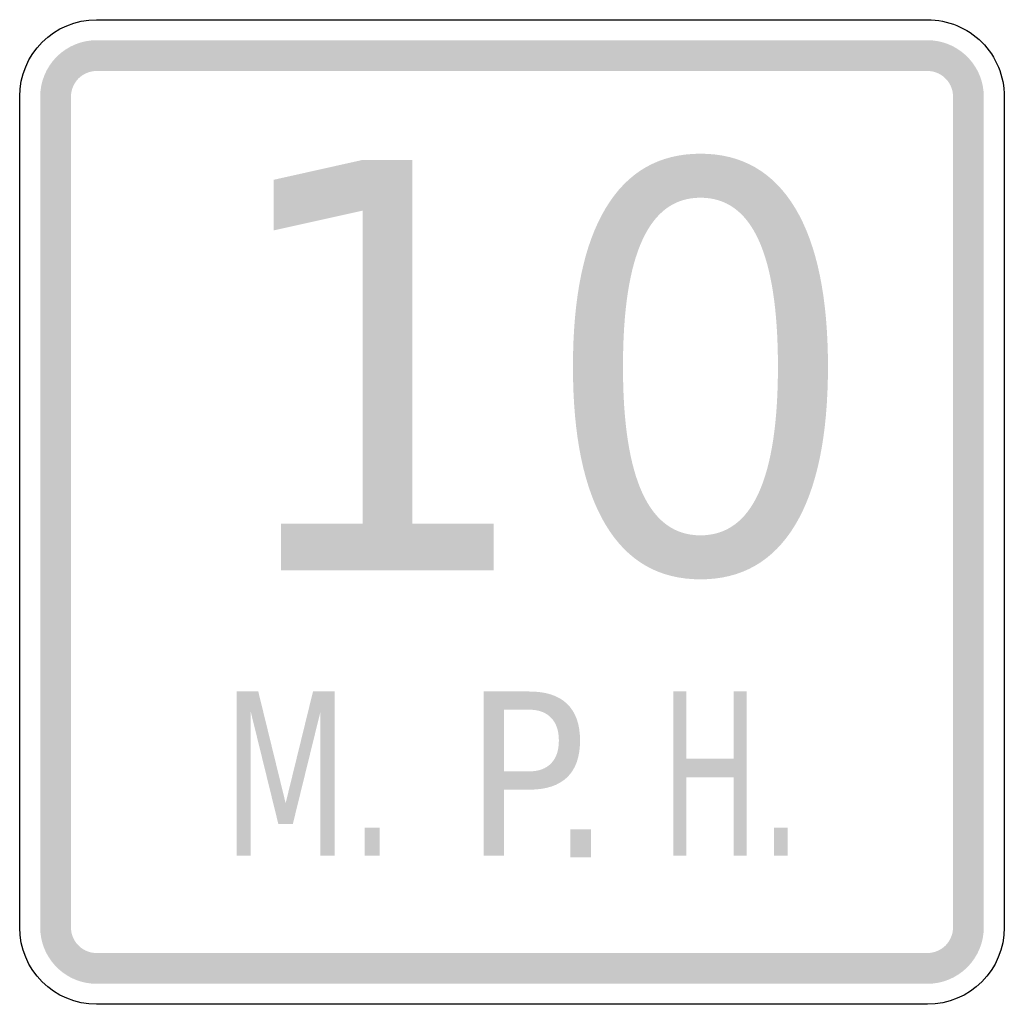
# Model space of a CAD drawing. Header units: inches. Extents: x -0.5 to 0.5, y -0.5 to 0.5.
import ezdxf

# ---------------------------------------------------------------- set-up
doc = ezdxf.new("R2010")
doc.units = ezdxf.units.IN
doc.header["$MEASUREMENT"] = 0

msp = doc.modelspace()

# ---------------------------------------------------------------- hatches: boundary and pattern name
for points in [[(-0.4219, 0.4792), (-0.4275, 0.4789), (-0.4331, 0.4781), (-0.4385, 0.4767), (-0.4438, 0.4748), (-0.4489, 0.4724), (-0.4537, 0.4695), (-0.4582, 0.4662), (-0.4624, 0.4624), (-0.4662, 0.4582), (-0.4695, 0.4537), (-0.4724, 0.4489), (-0.4748, 0.4438), (-0.4767, 0.4385), (-0.4781, 0.4331), (-0.4789, 0.4275), (-0.4792, 0.4219), (-0.4479, 0.4219), (-0.4478, 0.4244), (-0.4474, 0.427), (-0.4468, 0.4294), (-0.4459, 0.4318), (-0.4448, 0.4342), (-0.4435, 0.4363), (-0.442, 0.4384), (-0.4403, 0.4403), (-0.4384, 0.442), (-0.4363, 0.4435), (-0.4342, 0.4448), (-0.4318, 0.4459), (-0.4294, 0.4468), (-0.427, 0.4474), (-0.4244, 0.4478), (-0.4219, 0.4479), (-0.4219, 0.4792)], [(-0.4219, 0.4479), (0.4219, 0.4479), (0.4219, 0.4792), (-0.4219, 0.4792), (-0.4219, 0.4479)], [(0.4792, 0.4219), (0.4789, 0.4272), (0.4782, 0.4324), (0.477, 0.4376), (0.4753, 0.4426), (0.4732, 0.4474), (0.4706, 0.452), (0.4676, 0.4564), (0.4642, 0.4605), (0.4605, 0.4642), (0.4564, 0.4676), (0.452, 0.4706), (0.4474, 0.4732), (0.4426, 0.4753), (0.4376, 0.477), (0.4324, 0.4782), (0.4272, 0.4789), (0.4219, 0.4792), (0.4219, 0.4479), (0.4243, 0.4478), (0.4267, 0.4475), (0.429, 0.4469), (0.4313, 0.4462), (0.4335, 0.4452), (0.4356, 0.444), (0.4376, 0.4427), (0.4394, 0.4411), (0.4411, 0.4394), (0.4427, 0.4376), (0.444, 0.4356), (0.4452, 0.4335), (0.4462, 0.4313), (0.4469, 0.429), (0.4475, 0.4267), (0.4478, 0.4243), (0.4479, 0.4219), (0.4792, 0.4219)], [(-0.4479, -0.4219), (-0.4479, 0.4219), (-0.4792, 0.4219), (-0.4792, -0.4219), (-0.4479, -0.4219)], [(0.4479, 0.4219), (0.4479, -0.4219), (0.4792, -0.4219), (0.4792, 0.4219), (0.4479, 0.4219)], [(-0.2345, -0.0118), (-0.1516, -0.0118), (-0.1516, 0.3061), (-0.242, 0.286), (-0.242, 0.3374), (-0.1521, 0.3575), (-0.1013, 0.3575), (-0.1013, -0.0118), (-0.0185, -0.0118), (-0.0185, -0.0592), (-0.2345, -0.0592), (-0.2345, -0.0118)], [(-0.2796, -0.1823), (-0.2577, -0.1823), (-0.2299, -0.2957), (-0.2021, -0.1823), (-0.1802, -0.1823), (-0.1802, -0.349), (-0.1945, -0.349), (-0.1945, -0.2026), (-0.2226, -0.3169), (-0.2373, -0.3169), (-0.2654, -0.2026), (-0.2654, -0.349), (-0.2796, -0.349), (-0.2796, -0.1823)], [(0.1639, -0.1823), (0.1772, -0.1823), (0.1772, -0.2506), (0.2252, -0.2506), (0.2252, -0.1823), (0.2385, -0.1823), (0.2385, -0.349), (0.2252, -0.349), (0.2252, -0.2696), (0.1772, -0.2696), (0.1772, -0.349), (0.1639, -0.349), (0.1639, -0.1823)], [(-0.1496, -0.3206), (-0.1343, -0.3206), (-0.1343, -0.349), (-0.1496, -0.349), (-0.1496, -0.3206)], [(0.0591, -0.3224), (0.0803, -0.3224), (0.0803, -0.3508), (0.0591, -0.3508), (0.0591, -0.3224)], [(0.266, -0.3206), (0.2799, -0.3206), (0.2799, -0.349), (0.266, -0.349), (0.266, -0.3206)], [(-0.4792, -0.4219), (-0.4789, -0.4272), (-0.4782, -0.4324), (-0.477, -0.4376), (-0.4753, -0.4426), (-0.4732, -0.4474), (-0.4706, -0.452), (-0.4676, -0.4564), (-0.4642, -0.4605), (-0.4605, -0.4642), (-0.4564, -0.4676), (-0.452, -0.4706), (-0.4474, -0.4732), (-0.4426, -0.4753), (-0.4376, -0.477), (-0.4324, -0.4782), (-0.4272, -0.4789), (-0.4219, -0.4792), (-0.4219, -0.4479), (-0.4243, -0.4478), (-0.4267, -0.4475), (-0.429, -0.4469), (-0.4313, -0.4462), (-0.4335, -0.4452), (-0.4356, -0.444), (-0.4376, -0.4427), (-0.4394, -0.4411), (-0.4411, -0.4394), (-0.4427, -0.4376), (-0.444, -0.4356), (-0.4452, -0.4335), (-0.4462, -0.4313), (-0.4469, -0.429), (-0.4475, -0.4267), (-0.4478, -0.4243), (-0.4479, -0.4219), (-0.4792, -0.4219)], [(0.4219, -0.4792), (0.4275, -0.4789), (0.4331, -0.4781), (0.4385, -0.4767), (0.4438, -0.4748), (0.4489, -0.4724), (0.4537, -0.4695), (0.4582, -0.4662), (0.4624, -0.4624), (0.4662, -0.4582), (0.4695, -0.4537), (0.4724, -0.4489), (0.4748, -0.4438), (0.4767, -0.4385), (0.4781, -0.4331), (0.4789, -0.4275), (0.4792, -0.4219), (0.4479, -0.4219), (0.4478, -0.4244), (0.4474, -0.427), (0.4468, -0.4294), (0.4459, -0.4318), (0.4448, -0.4342), (0.4435, -0.4363), (0.442, -0.4384), (0.4403, -0.4403), (0.4384, -0.442), (0.4363, -0.4435), (0.4341, -0.4448), (0.4318, -0.4459), (0.4294, -0.4468), (0.427, -0.4474), (0.4244, -0.4478), (0.4219, -0.4479), (0.4219, -0.4792)], [(0.4219, -0.4479), (-0.4219, -0.4479), (-0.4219, -0.4792), (0.4219, -0.4792), (0.4219, -0.4479)]]:
    msp.add_hatch(color=7).paths.add_polyline_path(points)
h = msp.add_hatch(color=7)
edge = h.paths.add_edge_path()
edge.add_spline(control_points=[(0.1914, 0.3639), (0.2334, 0.3639), (0.2655, 0.3454), (0.2877, 0.3085), (0.3098, 0.2716), (0.3209, 0.2179), (0.3209, 0.1476), (0.3209, 0.0775), (0.3098, 0.0239), (0.2877, -0.013), (0.2655, -0.0499), (0.2334, -0.0684), (0.1914, -0.0684), (0.1493, -0.0684), (0.1172, -0.0499), (0.0951, -0.013), (0.0729, 0.0239), (0.0619, 0.0775), (0.0619, 0.1476), (0.0619, 0.2179), (0.0729, 0.2716), (0.0951, 0.3085), (0.1172, 0.3454), (0.1493, 0.3639), (0.1914, 0.3639)], knot_values=[0, 0, 0, 0, 1, 1, 1, 2, 2, 2, 3, 3, 3, 4, 4, 4, 5, 5, 5, 6, 6, 6, 7, 7, 7, 8, 8, 8, 8], degree=3, periodic=0)
edge = h.paths.add_edge_path(flags=0)
edge.add_spline(control_points=[(0.1914, 0.3192), (0.1653, 0.3192), (0.1457, 0.305), (0.1325, 0.2764), (0.1193, 0.2479), (0.1127, 0.2049), (0.1127, 0.1476), (0.1127, 0.0905), (0.1193, 0.0477), (0.1325, 0.0191), (0.1457, -0.0095), (0.1653, -0.0237), (0.1914, -0.0237), (0.2176, -0.0237), (0.2373, -0.0095), (0.2504, 0.0191), (0.2635, 0.0477), (0.2701, 0.0905), (0.2701, 0.1476), (0.2701, 0.2049), (0.2635, 0.2479), (0.2504, 0.2764), (0.2373, 0.305), (0.2176, 0.3192), (0.1914, 0.3192)], knot_values=[0, 0, 0, 0, 1, 1, 1, 2, 2, 2, 3, 3, 3, 4, 4, 4, 5, 5, 5, 6, 6, 6, 7, 7, 7, 8, 8, 8, 8], degree=3, periodic=0)
h = msp.add_hatch(color=7)
edge = h.paths.add_edge_path()
edge.add_line((-0.0287, -0.1823), (0.0176, -0.1823))
edge.add_spline(control_points=[(0.0176, -0.1823), (0.0346, -0.1823), (0.0474, -0.1865), (0.0561, -0.195), (0.0648, -0.2034), (0.0691, -0.2158), (0.0691, -0.2321), (0.0691, -0.2485), (0.0648, -0.261), (0.0561, -0.2694), (0.0474, -0.2778), (0.0346, -0.282), (0.0176, -0.282)], knot_values=[0, 0, 0, 0, 1, 1, 1, 2, 2, 2, 3, 3, 3, 4, 4, 4, 4], degree=3, periodic=0)
edge.add_line((0.0176, -0.282), (-0.0082, -0.282))
edge.add_line((-0.0082, -0.282), (-0.0082, -0.349))
edge.add_line((-0.0082, -0.349), (-0.0287, -0.349))
edge.add_line((-0.0287, -0.349), (-0.0287, -0.1823))
edge = h.paths.add_edge_path(flags=0)
edge.add_line((-0.0082, -0.2008), (-0.0082, -0.2634))
edge.add_line((-0.0082, -0.2634), (0.0176, -0.2634))
edge.add_spline(control_points=[(0.0176, -0.2634), (0.0271, -0.2634), (0.0345, -0.2607), (0.0397, -0.2553), (0.045, -0.2499), (0.0476, -0.2421), (0.0476, -0.2321), (0.0476, -0.2221), (0.045, -0.2144), (0.0397, -0.209), (0.0345, -0.2035), (0.0271, -0.2008), (0.0176, -0.2008)], knot_values=[0, 0, 0, 0, 1, 1, 1, 2, 2, 2, 3, 3, 3, 4, 4, 4, 4], degree=3, periodic=0)
edge.add_line((0.0176, -0.2008), (-0.0082, -0.2008))

# ---------------------------------------------------------------- linework, layer by layer
at = {"color": 7}
for points in [[(-0.4219, 0.5), (0.4219, 0.5)], [(-0.5, -0.4219), (-0.5, 0.4219)], [(0.5, 0.4219), (0.5, -0.4219)], [(0.4219, -0.5), (-0.4219, -0.5)]]:
    msp.add_lwpolyline(points, dxfattribs=at)
for points in [[(-0.5, 0.4219), (-0.5, 0.465), (-0.465, 0.5), (-0.4219, 0.5)], [(-0.4219, -0.5), (-0.465, -0.5), (-0.5, -0.465), (-0.5, -0.4219)], [(0.5, -0.4219), (0.5, -0.465), (0.465, -0.5), (0.4219, -0.5)]]:
    msp.add_open_spline(points, degree=3, dxfattribs=at)
msp.add_open_spline([(0.4219, 0.5), (0.4426, 0.5), (0.4625, 0.4918), (0.4771, 0.4771), (0.4918, 0.4625), (0.5, 0.4426), (0.5, 0.4219)], degree=3, knots=[0, 0, 0, 0, 1, 1, 1, 2, 2, 2, 2], dxfattribs=at)

doc.saveas('drawing.dxf')
